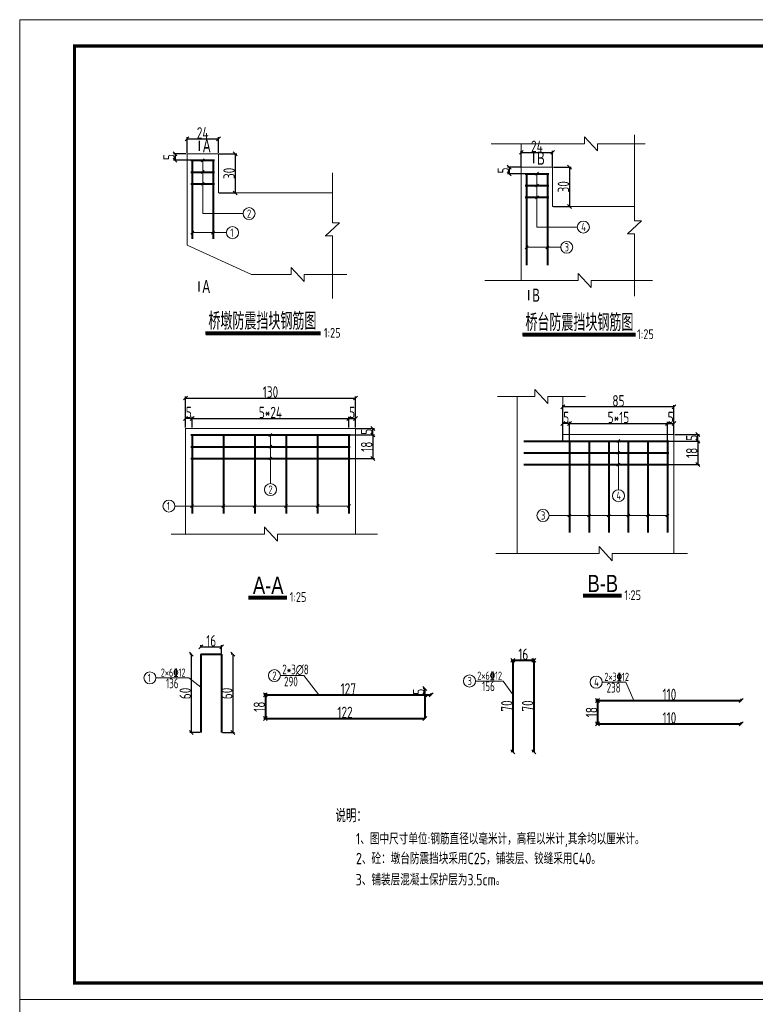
# Model space of a CAD drawing. Header units: inches. Extents: x 112594 to 193184, y 44995 to 116598.
# Tile 68 of 153: x 141724 to 143976, y 83871 to 86886. Entities that reach past the tile are written whole.
import ezdxf

# ---------------------------------------------------------------- set-up
doc = ezdxf.new("R2010")
doc.units = ezdxf.units.IN
doc.header["$MEASUREMENT"] = 0
doc.layers.get('0').update_dxf_attribs({"lineweight": 15})
for name, color, linetype, lineweight in [('0指引线', 4, 'Continuous', 18), ('0文字', 6, 'Continuous', 18), ('0标注', 6, 'Continuous', 18), ('0细实线', 1, 'Continuous', 15), ('0钢筋', 3, 'Continuous', 35), ('2CSX', 1, 'Continuous', 40), ('BM1', 7, 'Continuous', 15), ('标注', 7, 'Continuous', 18)]:
    doc.layers.add(name, color=color, linetype=linetype, lineweight=lineweight)
doc.layers.add('LOCKUP', color=7, linetype='Continuous')
doc.layers.add('配筋2', color=2, linetype='Continuous')
doc.styles.add('hz-e', font='hztxt_e.shx', dxfattribs={"width": 0.75, "bigfont": 'hztxt.shx'})
doc.styles.add('HZTXT', font='tssdeng.shx', dxfattribs={"width": 0.75, "bigfont": 'hztxt.shx'})
doc.styles.add('TSSD_Dimension', font='Tssdeng.shx', dxfattribs={"width": 0.7, "bigfont": 'hztxt.shx'})
doc.dimstyles.new('副本STANDARD', dxfattribs={"dimtxt": 45, "dimasz": 7.5, "dimexe": 5, "dimexo": 2.5, "dimgap": 1, "dimtad": 1, "dimdec": 0, "dimzin": 1, "dimdsep": 46, "dimtxsty": 'HZTXT', "dimblk1": 'OBLIQUE', "dimblk2": 'OBLIQUE', "dimsah": 1, "dimcen": 10, "dimclrd": 4, "dimclre": 4, "dimclrt": 4, "dimadec": 0, "dimazin": 0, "dimtfac": 1, "dimtdec": 0, "dimtmove": 2, "dimatfit": 3, "dimldrblk": 'OBLIQUE', "dimfxl": 1, "dimtolj": 1, "dimtzin": 0, "dimarcsym": 0})

# ---------------------------------------------------------------- blocks, each defined once
blk = doc.blocks.new('_Oblique')
at = {"color": 0, "linetype": 'ByBlock', "lineweight": -2}
blk.add_line((-0.5, -0.5), (0.5, 0.5), dxfattribs=at)
blk = doc.blocks.new('*D982')
at = {"layer": '2CSX', "color": 4, "lineweight": -2}
for p, q in [((142236.2, 86477.8), (142236.2, 86525.8)), ((142236.2, 86520.8), (142332.2, 86520.8)), ((142332.2, 86477.8), (142332.2, 86525.8))]:
    blk.add_line(p, q, dxfattribs=at)
at = {"layer": '2CSX', "color": 4, "lineweight": -2, "xscale": 12, "yscale": 12, "zscale": 12, "rotation": 180}
blk.add_blockref('_Oblique', (142236.2, 86520.8), dxfattribs=at)
at = {"layer": '2CSX', "color": 4, "lineweight": -2, "xscale": 12, "yscale": 12, "zscale": 12}
blk.add_blockref('_Oblique', (142332.2, 86520.8), dxfattribs=at)
at = {"layer": '2CSX', "color": 4, "lineweight": -3, "insert": (142284.2, 86539.3), "char_height": 35, "attachment_point": 5, "style": 'HZTXT'}
blk.add_mtext('\\A1;24', dxfattribs=at)
blk = doc.blocks.new('*D983')
at = {"layer": '2CSX', "color": 4, "lineweight": -2}
for p, q in [((142233.7, 86475.3), (142194.4, 86475.3)), ((142249.7, 86455.3), (142194.4, 86455.3)), ((142199.4, 86475.3), (142199.4, 86455.3))]:
    blk.add_line(p, q, dxfattribs=at)
at = {"layer": '2CSX', "color": 4, "lineweight": -2, "xscale": 12, "yscale": 12, "zscale": 12}
for p, rotation in [((142199.4, 86475.3), 90), ((142199.4, 86455.3), 270)]:
    blk.add_blockref('_Oblique', p, dxfattribs=dict(at, rotation=rotation))
at = {"layer": '2CSX', "color": 4, "lineweight": -3, "insert": (142180.9, 86465.3), "char_height": 35, "attachment_point": 5, "rotation": 90, "style": 'HZTXT'}
blk.add_mtext('\\A1;5', dxfattribs=at)
blk = doc.blocks.new('*D984')
at = {"layer": '2CSX', "color": 4, "lineweight": -2}
for p, q in [((142334.7, 86475.3), (142388.5, 86475.3)), ((142383.5, 86475.3), (142383.5, 86355.3)), ((142334.7, 86355.3), (142388.5, 86355.3))]:
    blk.add_line(p, q, dxfattribs=at)
at = {"layer": '2CSX', "color": 4, "lineweight": -2, "xscale": 12, "yscale": 12, "zscale": 12}
for p, rotation in [((142383.5, 86475.3), 90), ((142383.5, 86355.3), 270)]:
    blk.add_blockref('_Oblique', p, dxfattribs=dict(at, rotation=rotation))
at = {"layer": '2CSX', "color": 4, "lineweight": -3, "insert": (142365, 86415.3), "char_height": 35, "attachment_point": 5, "rotation": 90, "style": 'HZTXT'}
blk.add_mtext('\\A1;30', dxfattribs=at)
blk = doc.blocks.new('*D985')
at = {"layer": '2CSX', "color": 4, "lineweight": -2}
for p, q in [((142231.7, 85636.6), (142231.7, 85669.5)), ((142251.7, 85636.6), (142251.7, 85669.5)), ((142251.7, 85664.5), (142231.7, 85664.5))]:
    blk.add_line(p, q, dxfattribs=at)
at = {"layer": '2CSX', "color": 4, "lineweight": -2, "xscale": 12, "yscale": 12, "zscale": 12, "rotation": 180}
blk.add_blockref('_Oblique', (142231.7, 85664.5), dxfattribs=at)
at = {"layer": '2CSX', "color": 4, "lineweight": -2, "xscale": 12, "yscale": 12, "zscale": 12}
blk.add_blockref('_Oblique', (142251.7, 85664.5), dxfattribs=at)
at = {"layer": '2CSX', "color": 4, "lineweight": -3, "insert": (142241.7, 85683), "char_height": 35, "attachment_point": 5, "style": 'HZTXT'}
blk.add_mtext('\\A1;5', dxfattribs=at)
blk = doc.blocks.new('*D986')
at = {"layer": '2CSX', "color": 4, "lineweight": -2}
for p, q in [((142251.7, 85636.6), (142251.7, 85669.5)), ((142731.7, 85636.6), (142731.7, 85669.5)), ((142251.7, 85664.5), (142731.7, 85664.5))]:
    blk.add_line(p, q, dxfattribs=at)
at = {"layer": '2CSX', "color": 4, "lineweight": -2, "xscale": 12, "yscale": 12, "zscale": 12, "rotation": 180}
blk.add_blockref('_Oblique', (142251.7, 85664.5), dxfattribs=at)
at = {"layer": '2CSX', "color": 4, "lineweight": -2, "xscale": 12, "yscale": 12, "zscale": 12}
blk.add_blockref('_Oblique', (142731.7, 85664.5), dxfattribs=at)
at = {"layer": '2CSX', "color": 4, "lineweight": -3, "insert": (142491.7, 85683), "char_height": 35, "attachment_point": 5, "style": 'HZTXT'}
blk.add_mtext('\\A1;5*24', dxfattribs=at)
blk = doc.blocks.new('*D987')
at = {"layer": '2CSX', "color": 4, "lineweight": -2}
for p, q in [((142731.7, 85636.6), (142731.7, 85669.5)), ((142751.7, 85636.6), (142751.7, 85669.5)), ((142731.7, 85664.5), (142751.7, 85664.5))]:
    blk.add_line(p, q, dxfattribs=at)
at = {"layer": '2CSX', "color": 4, "lineweight": -2, "xscale": 12, "yscale": 12, "zscale": 12, "rotation": 180}
blk.add_blockref('_Oblique', (142731.7, 85664.5), dxfattribs=at)
at = {"layer": '2CSX', "color": 4, "lineweight": -2, "xscale": 12, "yscale": 12, "zscale": 12}
blk.add_blockref('_Oblique', (142751.7, 85664.5), dxfattribs=at)
at = {"layer": '2CSX', "color": 4, "lineweight": -3, "insert": (142741.7, 85683), "char_height": 35, "attachment_point": 5, "style": 'HZTXT'}
blk.add_mtext('\\A1;5', dxfattribs=at)
blk = doc.blocks.new('*D988')
at = {"layer": '2CSX', "color": 4, "lineweight": -2}
for p, q in [((143387.2, 85597.9), (143387.2, 85654.2)), ((143407.2, 85649.2), (143387.2, 85649.2)), ((143407.2, 85597.9), (143407.2, 85654.2))]:
    blk.add_line(p, q, dxfattribs=at)
at = {"layer": '2CSX', "color": 4, "lineweight": -2, "xscale": 12, "yscale": 12, "zscale": 12, "rotation": 180}
blk.add_blockref('_Oblique', (143387.2, 85649.2), dxfattribs=at)
at = {"layer": '2CSX', "color": 4, "lineweight": -2, "xscale": 12, "yscale": 12, "zscale": 12}
blk.add_blockref('_Oblique', (143407.2, 85649.2), dxfattribs=at)
at = {"layer": '2CSX', "color": 4, "lineweight": -3, "insert": (143397.2, 85667.7), "char_height": 35, "attachment_point": 5, "style": 'HZTXT'}
blk.add_mtext('\\A1;5', dxfattribs=at)
blk = doc.blocks.new('*D989')
at = {"layer": '2CSX', "color": 4, "lineweight": -2}
for p, q in [((143407.2, 85597.9), (143407.2, 85654.2)), ((143407.2, 85649.2), (143707.2, 85649.2)), ((143707.2, 85597.9), (143707.2, 85654.2))]:
    blk.add_line(p, q, dxfattribs=at)
at = {"layer": '2CSX', "color": 4, "lineweight": -2, "xscale": 12, "yscale": 12, "zscale": 12, "rotation": 180}
blk.add_blockref('_Oblique', (143407.2, 85649.2), dxfattribs=at)
at = {"layer": '2CSX', "color": 4, "lineweight": -2, "xscale": 12, "yscale": 12, "zscale": 12}
blk.add_blockref('_Oblique', (143707.2, 85649.2), dxfattribs=at)
at = {"layer": '2CSX', "color": 4, "lineweight": -3, "insert": (143557.2, 85667.7), "char_height": 35, "attachment_point": 5, "style": 'HZTXT'}
blk.add_mtext('\\A1;5*15', dxfattribs=at)
blk = doc.blocks.new('*D990')
at = {"layer": '2CSX', "color": 4, "lineweight": -2}
for p, q in [((143707.2, 85597.9), (143707.2, 85654.2)), ((143707.2, 85649.2), (143727.2, 85649.2)), ((143727.2, 85617.9), (143727.2, 85654.2))]:
    blk.add_line(p, q, dxfattribs=at)
at = {"layer": '2CSX', "color": 4, "lineweight": -2, "xscale": 12, "yscale": 12, "zscale": 12, "rotation": 180}
blk.add_blockref('_Oblique', (143707.2, 85649.2), dxfattribs=at)
at = {"layer": '2CSX', "color": 4, "lineweight": -2, "xscale": 12, "yscale": 12, "zscale": 12}
blk.add_blockref('_Oblique', (143727.2, 85649.2), dxfattribs=at)
at = {"layer": '2CSX', "color": 4, "lineweight": -3, "insert": (143717.2, 85667.7), "char_height": 35, "attachment_point": 5, "style": 'HZTXT'}
blk.add_mtext('\\A1;5', dxfattribs=at)
blk = doc.blocks.new('*D991')
at = {"layer": '2CSX', "color": 4, "lineweight": -2}
for p, q in [((142714.2, 85614.1), (142809.8, 85614.1)), ((142754.2, 85634.1), (142809.8, 85634.1)), ((142804.8, 85614.1), (142804.8, 85634.1))]:
    blk.add_line(p, q, dxfattribs=at)
at = {"layer": '2CSX', "color": 4, "lineweight": -2, "xscale": 12, "yscale": 12, "zscale": 12}
for p, rotation in [((142804.8, 85634.1), 90), ((142804.8, 85614.1), 270)]:
    blk.add_blockref('_Oblique', p, dxfattribs=dict(at, rotation=rotation))
at = {"layer": '2CSX', "color": 4, "lineweight": -3, "insert": (142786.3, 85624.1), "char_height": 35, "attachment_point": 5, "rotation": 90, "style": 'HZTXT'}
blk.add_mtext('\\A1;5', dxfattribs=at)
blk = doc.blocks.new('*D992')
at = {"layer": '2CSX', "color": 4, "lineweight": -2}
for p, q in [((142714.2, 85614.1), (142809.8, 85614.1)), ((142804.8, 85614.1), (142804.8, 85542.3)), ((142714.2, 85542.3), (142809.8, 85542.3))]:
    blk.add_line(p, q, dxfattribs=at)
at = {"layer": '2CSX', "color": 4, "lineweight": -2, "xscale": 12, "yscale": 12, "zscale": 12}
for p, rotation in [((142804.8, 85614.1), 90), ((142804.8, 85542.3), 270)]:
    blk.add_blockref('_Oblique', p, dxfattribs=dict(at, rotation=rotation))
at = {"layer": '2CSX', "color": 4, "lineweight": -3, "insert": (142786.3, 85578.2), "char_height": 35, "attachment_point": 5, "rotation": 90, "style": 'HZTXT'}
blk.add_mtext('\\A1;18', dxfattribs=at)
blk = doc.blocks.new('*D993')
at = {"layer": '2CSX', "color": 4, "lineweight": -2}
for p, q in [((142231.7, 85636.6), (142231.7, 85732.3)), ((142751.7, 85636.6), (142751.7, 85732.3)), ((142231.7, 85727.3), (142751.7, 85727.3))]:
    blk.add_line(p, q, dxfattribs=at)
at = {"layer": '2CSX', "color": 4, "lineweight": -2, "xscale": 12, "yscale": 12, "zscale": 12, "rotation": 180}
blk.add_blockref('_Oblique', (142231.7, 85727.3), dxfattribs=at)
at = {"layer": '2CSX', "color": 4, "lineweight": -2, "xscale": 12, "yscale": 12, "zscale": 12}
blk.add_blockref('_Oblique', (142751.7, 85727.3), dxfattribs=at)
at = {"layer": '2CSX', "color": 4, "lineweight": -3, "insert": (142491.7, 85745.8), "char_height": 35, "attachment_point": 5, "style": 'HZTXT'}
blk.add_mtext('\\A1;130', dxfattribs=at)
blk = doc.blocks.new('*D994')
at = {"layer": '2CSX', "color": 4, "lineweight": -2}
for p, q in [((142246.8, 84942.6), (142244.3, 84942.6)), ((142249.3, 84942.6), (142249.3, 84702.6)), ((142275.7, 84702.6), (142244.3, 84702.6))]:
    blk.add_line(p, q, dxfattribs=at)
at = {"layer": '2CSX', "color": 4, "lineweight": -2, "xscale": 12, "yscale": 12, "zscale": 12}
for p, rotation in [((142249.3, 84942.6), 90), ((142249.3, 84702.6), 270)]:
    blk.add_blockref('_Oblique', p, dxfattribs=dict(at, rotation=rotation))
at = {"layer": '2CSX', "color": 4, "lineweight": -3, "insert": (142230.8, 84822.6), "char_height": 35, "attachment_point": 5, "rotation": 90, "style": 'HZTXT'}
blk.add_mtext('\\A1;60', dxfattribs=at)
blk = doc.blocks.new('*D995')
at = {"layer": '2CSX', "color": 4, "lineweight": -2}
for p, q in [((142278.2, 84967.7), (142278.2, 84970.2)), ((142278.2, 84965.2), (142342.2, 84965.2)), ((142342.2, 84945.1), (142342.2, 84970.2))]:
    blk.add_line(p, q, dxfattribs=at)
at = {"layer": '2CSX', "color": 4, "lineweight": -2, "xscale": 12, "yscale": 12, "zscale": 12, "rotation": 180}
blk.add_blockref('_Oblique', (142278.2, 84965.2), dxfattribs=at)
at = {"layer": '2CSX', "color": 4, "lineweight": -2, "xscale": 12, "yscale": 12, "zscale": 12}
blk.add_blockref('_Oblique', (142342.2, 84965.2), dxfattribs=at)
at = {"layer": '2CSX', "color": 4, "lineweight": -3, "insert": (142310.2, 84983.7), "char_height": 35, "attachment_point": 5, "style": 'HZTXT'}
blk.add_mtext('\\A1;16', dxfattribs=at)
blk = doc.blocks.new('*D996')
at = {"layer": '2CSX', "color": 4, "lineweight": -2}
for p, q in [((142373.6, 84942.6), (142371.1, 84942.6)), ((142376.1, 84942.6), (142376.1, 84702.6)), ((142344.7, 84702.6), (142381.1, 84702.6))]:
    blk.add_line(p, q, dxfattribs=at)
at = {"layer": '2CSX', "color": 4, "lineweight": -2, "xscale": 12, "yscale": 12, "zscale": 12}
for p, rotation in [((142376.1, 84942.6), 90), ((142376.1, 84702.6), 270)]:
    blk.add_blockref('_Oblique', p, dxfattribs=dict(at, rotation=rotation))
at = {"layer": '2CSX', "color": 4, "lineweight": -3, "insert": (142357.6, 84822.6), "char_height": 35, "attachment_point": 5, "rotation": 90, "style": 'HZTXT'}
blk.add_mtext('\\A1;60', dxfattribs=at)
blk = doc.blocks.new('*D997')
at = {"layer": '2CSX', "color": 4, "lineweight": -2}
for p, q in [((142476, 84820.5), (142476, 84823)), ((142476, 84818), (142984, 84818)), ((142984, 84820.5), (142984, 84823))]:
    blk.add_line(p, q, dxfattribs=at)
at = {"layer": '2CSX', "color": 4, "lineweight": -2, "xscale": 12, "yscale": 12, "zscale": 12, "rotation": 180}
blk.add_blockref('_Oblique', (142476, 84818), dxfattribs=at)
at = {"layer": '2CSX', "color": 4, "lineweight": -2, "xscale": 12, "yscale": 12, "zscale": 12}
blk.add_blockref('_Oblique', (142984, 84818), dxfattribs=at)
at = {"layer": '2CSX', "color": 4, "lineweight": -3, "insert": (142730, 84836.5), "char_height": 35, "attachment_point": 5, "style": 'HZTXT'}
blk.add_mtext('\\A1;127', dxfattribs=at)
blk = doc.blocks.new('*D998')
at = {"layer": '2CSX', "color": 4, "lineweight": -2}
for p, q in [((142476, 84748.5), (142476, 84751)), ((142964, 84746), (142476, 84746)), ((142964, 84748.5), (142964, 84751))]:
    blk.add_line(p, q, dxfattribs=at)
at = {"layer": '2CSX', "color": 4, "lineweight": -2, "xscale": 12, "yscale": 12, "zscale": 12, "rotation": 180}
blk.add_blockref('_Oblique', (142476, 84746), dxfattribs=at)
at = {"layer": '2CSX', "color": 4, "lineweight": -2, "xscale": 12, "yscale": 12, "zscale": 12}
blk.add_blockref('_Oblique', (142964, 84746), dxfattribs=at)
at = {"layer": '2CSX', "color": 4, "lineweight": -3, "insert": (142720, 84764.5), "char_height": 35, "attachment_point": 5, "style": 'HZTXT'}
blk.add_mtext('\\A1;122', dxfattribs=at)
blk = doc.blocks.new('*D999')
at = {"layer": '2CSX', "color": 4, "lineweight": -2}
for p, q in [((143231.3, 84924.1), (143228.8, 84924.1)), ((143233.8, 84924.1), (143233.8, 84644.1)), ((143231.3, 84644.1), (143228.8, 84644.1))]:
    blk.add_line(p, q, dxfattribs=at)
at = {"layer": '2CSX', "color": 4, "lineweight": -2, "xscale": 12, "yscale": 12, "zscale": 12}
for p, rotation in [((143233.8, 84924.1), 90), ((143233.8, 84644.1), 270)]:
    blk.add_blockref('_Oblique', p, dxfattribs=dict(at, rotation=rotation))
at = {"layer": '2CSX', "color": 4, "lineweight": -3, "insert": (143215.3, 84784.1), "char_height": 35, "attachment_point": 5, "rotation": 90, "style": 'HZTXT'}
blk.add_mtext('\\A1;70', dxfattribs=at)
blk = doc.blocks.new('*D1000')
at = {"layer": '2CSX', "color": 4, "lineweight": -2}
for p, q in [((143233.8, 84924.1), (143297.8, 84924.1)), ((143233.8, 84921.6), (143233.8, 84919.1)), ((143297.8, 84926.6), (143297.8, 84929.1))]:
    blk.add_line(p, q, dxfattribs=at)
at = {"layer": '2CSX', "color": 4, "lineweight": -2, "xscale": 12, "yscale": 12, "zscale": 12, "rotation": 180}
blk.add_blockref('_Oblique', (143233.8, 84924.1), dxfattribs=at)
at = {"layer": '2CSX', "color": 4, "lineweight": -2, "xscale": 12, "yscale": 12, "zscale": 12}
blk.add_blockref('_Oblique', (143297.8, 84924.1), dxfattribs=at)
at = {"layer": '2CSX', "color": 4, "lineweight": -3, "insert": (143265.8, 84942.6), "char_height": 35, "attachment_point": 5, "style": 'HZTXT'}
blk.add_mtext('\\A1;16', dxfattribs=at)
blk = doc.blocks.new('*D1001')
at = {"layer": '2CSX', "color": 4, "lineweight": -2}
for p, q in [((143295.3, 84924.1), (143292.8, 84924.1)), ((143297.8, 84924.1), (143297.8, 84644.1)), ((143295.3, 84644.1), (143292.8, 84644.1))]:
    blk.add_line(p, q, dxfattribs=at)
at = {"layer": '2CSX', "color": 4, "lineweight": -2, "xscale": 12, "yscale": 12, "zscale": 12}
for p, rotation in [((143297.8, 84924.1), 90), ((143297.8, 84644.1), 270)]:
    blk.add_blockref('_Oblique', p, dxfattribs=dict(at, rotation=rotation))
at = {"layer": '2CSX', "color": 4, "lineweight": -3, "insert": (143279.3, 84784.1), "char_height": 35, "attachment_point": 5, "rotation": 90, "style": 'HZTXT'}
blk.add_mtext('\\A1;70', dxfattribs=at)
blk = doc.blocks.new('*D1002')
at = {"layer": '2CSX', "color": 4, "lineweight": -2}
for p, q in [((143490.7, 84801.2), (143488.2, 84801.2)), ((143493.2, 84801.2), (143493.2, 84729.2)), ((143490.7, 84729.2), (143488.2, 84729.2))]:
    blk.add_line(p, q, dxfattribs=at)
at = {"layer": '2CSX', "color": 4, "lineweight": -2, "xscale": 12, "yscale": 12, "zscale": 12}
for p, rotation in [((143493.2, 84801.2), 90), ((143493.2, 84729.2), 270)]:
    blk.add_blockref('_Oblique', p, dxfattribs=dict(at, rotation=rotation))
at = {"layer": '2CSX', "color": 4, "lineweight": -3, "insert": (143474.7, 84765.2), "char_height": 35, "attachment_point": 5, "rotation": 90, "style": 'HZTXT'}
blk.add_mtext('\\A1;18', dxfattribs=at)
blk = doc.blocks.new('*D1003')
at = {"layer": '2CSX', "color": 4, "lineweight": -2}
for p, q in [((142473.5, 84818), (142471, 84818)), ((142476, 84818), (142476, 84746)), ((142473.5, 84746), (142471, 84746))]:
    blk.add_line(p, q, dxfattribs=at)
at = {"layer": '2CSX', "color": 4, "lineweight": -2, "xscale": 12, "yscale": 12, "zscale": 12}
for p, rotation in [((142476, 84818), 90), ((142476, 84746), 270)]:
    blk.add_blockref('_Oblique', p, dxfattribs=dict(at, rotation=rotation))
at = {"layer": '2CSX', "color": 4, "lineweight": -3, "insert": (142457.5, 84782), "char_height": 35, "attachment_point": 5, "rotation": 90, "style": 'HZTXT'}
blk.add_mtext('\\A1;18', dxfattribs=at)
blk = doc.blocks.new('*D1004')
at = {"layer": '2CSX', "color": 4, "lineweight": -2}
for p, q in [((142961.5, 84838), (142959, 84838)), ((142964, 84818), (142964, 84838)), ((142961.5, 84818), (142959, 84818))]:
    blk.add_line(p, q, dxfattribs=at)
at = {"layer": '2CSX', "color": 4, "lineweight": -2, "xscale": 12, "yscale": 12, "zscale": 12}
for p, rotation in [((142964, 84838), 90), ((142964, 84818), 270)]:
    blk.add_blockref('_Oblique', p, dxfattribs=dict(at, rotation=rotation))
at = {"layer": '2CSX', "color": 4, "lineweight": -3, "insert": (142945.5, 84828), "char_height": 35, "attachment_point": 5, "rotation": 90, "style": 'HZTXT'}
blk.add_mtext('\\A1;5', dxfattribs=at)
blk = doc.blocks.new('*D1005')
at = {"layer": '2CSX', "color": 4, "lineweight": -2}
for p, q in [((143259.7, 86436.7), (143259.7, 86484.7)), ((143355.7, 86436.7), (143355.7, 86484.7)), ((143259.7, 86479.7), (143355.7, 86479.7))]:
    blk.add_line(p, q, dxfattribs=at)
at = {"layer": '2CSX', "color": 4, "lineweight": -2, "xscale": 12, "yscale": 12, "zscale": 12, "rotation": 180}
blk.add_blockref('_Oblique', (143259.7, 86479.7), dxfattribs=at)
at = {"layer": '2CSX', "color": 4, "lineweight": -2, "xscale": 12, "yscale": 12, "zscale": 12}
blk.add_blockref('_Oblique', (143355.7, 86479.7), dxfattribs=at)
at = {"layer": '2CSX', "color": 4, "lineweight": -3, "insert": (143307.7, 86498.2), "char_height": 35, "attachment_point": 5, "style": 'HZTXT'}
blk.add_mtext('\\A1;24', dxfattribs=at)
blk = doc.blocks.new('*D1006')
at = {"layer": '2CSX', "color": 4, "lineweight": -2}
for p, q in [((143257.2, 86434.2), (143217.9, 86434.2)), ((143222.9, 86434.2), (143222.9, 86414.2)), ((143273.2, 86414.2), (143217.9, 86414.2))]:
    blk.add_line(p, q, dxfattribs=at)
at = {"layer": '2CSX', "color": 4, "lineweight": -2, "xscale": 12, "yscale": 12, "zscale": 12}
for p, rotation in [((143222.9, 86434.2), 90), ((143222.9, 86414.2), 270)]:
    blk.add_blockref('_Oblique', p, dxfattribs=dict(at, rotation=rotation))
at = {"layer": '2CSX', "color": 4, "lineweight": -3, "insert": (143204.4, 86424.2), "char_height": 35, "attachment_point": 5, "rotation": 90, "style": 'HZTXT'}
blk.add_mtext('\\A1;5', dxfattribs=at)
blk = doc.blocks.new('*D1007')
at = {"layer": '2CSX', "color": 4, "lineweight": -2}
for p, q in [((143358.2, 86434.2), (143412.1, 86434.2)), ((143407.1, 86434.2), (143407.1, 86314.2)), ((143358.2, 86314.2), (143412.1, 86314.2))]:
    blk.add_line(p, q, dxfattribs=at)
at = {"layer": '2CSX', "color": 4, "lineweight": -2, "xscale": 12, "yscale": 12, "zscale": 12}
for p, rotation in [((143407.1, 86434.2), 90), ((143407.1, 86314.2), 270)]:
    blk.add_blockref('_Oblique', p, dxfattribs=dict(at, rotation=rotation))
at = {"layer": '2CSX', "color": 4, "lineweight": -3, "insert": (143388.6, 86374.2), "char_height": 35, "attachment_point": 5, "rotation": 90, "style": 'HZTXT'}
blk.add_mtext('\\A1;30', dxfattribs=at)
blk = doc.blocks.new('*D1008')
at = {"layer": '2CSX', "color": 4, "lineweight": -2}
for p, q in [((143729.7, 85615.4), (143805.3, 85615.4)), ((143800.3, 85595.4), (143800.3, 85615.4)), ((143709.7, 85595.4), (143805.3, 85595.4))]:
    blk.add_line(p, q, dxfattribs=at)
at = {"layer": '2CSX', "color": 4, "lineweight": -2, "xscale": 12, "yscale": 12, "zscale": 12}
for p, rotation in [((143800.3, 85615.4), 90), ((143800.3, 85595.4), 270)]:
    blk.add_blockref('_Oblique', p, dxfattribs=dict(at, rotation=rotation))
at = {"layer": '2CSX', "color": 4, "lineweight": -3, "insert": (143781.8, 85605.4), "char_height": 35, "attachment_point": 5, "rotation": 90, "style": 'HZTXT'}
blk.add_mtext('\\A1;5', dxfattribs=at)
blk = doc.blocks.new('*D1009')
at = {"layer": '2CSX', "color": 4, "lineweight": -2}
for p, q in [((143709.7, 85595.4), (143805.3, 85595.4)), ((143800.3, 85595.4), (143800.3, 85523.4)), ((143709.7, 85523.4), (143805.3, 85523.4))]:
    blk.add_line(p, q, dxfattribs=at)
at = {"layer": '2CSX', "color": 4, "lineweight": -2, "xscale": 12, "yscale": 12, "zscale": 12}
for p, rotation in [((143800.3, 85595.4), 90), ((143800.3, 85523.4), 270)]:
    blk.add_blockref('_Oblique', p, dxfattribs=dict(at, rotation=rotation))
at = {"layer": '2CSX', "color": 4, "lineweight": -3, "insert": (143781.8, 85559.4), "char_height": 35, "attachment_point": 5, "rotation": 90, "style": 'HZTXT'}
blk.add_mtext('\\A1;18', dxfattribs=at)
blk = doc.blocks.new('*D1270')
at = {"layer": '2CSX', "color": 4, "lineweight": -2}
for p, q in [((143387.2, 85617.9), (143387.2, 85705.1)), ((143727.2, 85700.1), (143387.2, 85700.1)), ((143727.2, 85617.9), (143727.2, 85705.1))]:
    blk.add_line(p, q, dxfattribs=at)
at = {"layer": '2CSX', "color": 4, "lineweight": -2, "xscale": 12, "yscale": 12, "zscale": 12, "rotation": 180}
blk.add_blockref('_Oblique', (143387.2, 85700.1), dxfattribs=at)
at = {"layer": '2CSX', "color": 4, "lineweight": -2, "xscale": 12, "yscale": 12, "zscale": 12}
blk.add_blockref('_Oblique', (143727.2, 85700.1), dxfattribs=at)
at = {"layer": '2CSX', "color": 4, "lineweight": -3, "insert": (143557.2, 85718.6), "char_height": 35, "attachment_point": 5, "style": 'HZTXT'}
blk.add_mtext('\\A1;85', dxfattribs=at)
blk = doc.blocks.new('*D1271')
at = {"layer": '2CSX', "color": 4, "lineweight": -2}
for p, q in [((143493.2, 84731.7), (143493.2, 84734.2)), ((143493.2, 84729.2), (143933.2, 84729.2)), ((143933.2, 84731.7), (143933.2, 84734.2))]:
    blk.add_line(p, q, dxfattribs=at)
at = {"layer": '2CSX', "color": 4, "lineweight": -2, "xscale": 12, "yscale": 12, "zscale": 12, "rotation": 180}
blk.add_blockref('_Oblique', (143493.2, 84729.2), dxfattribs=at)
at = {"layer": '2CSX', "color": 4, "lineweight": -2, "xscale": 12, "yscale": 12, "zscale": 12}
blk.add_blockref('_Oblique', (143933.2, 84729.2), dxfattribs=at)
at = {"layer": '2CSX', "color": 4, "lineweight": -3, "insert": (143713.2, 84747.7), "char_height": 35, "attachment_point": 5, "style": 'HZTXT'}
blk.add_mtext('\\A1;110', dxfattribs=at)
blk = doc.blocks.new('*D1042')
at = {"layer": '2CSX', "color": 4, "lineweight": -2}
for p, q in [((143493.2, 84803.7), (143493.2, 84806.2)), ((143493.2, 84801.2), (143933.2, 84801.2)), ((143933.2, 84803.7), (143933.2, 84806.2))]:
    blk.add_line(p, q, dxfattribs=at)
at = {"layer": '2CSX', "color": 4, "lineweight": -2, "xscale": 12, "yscale": 12, "zscale": 12, "rotation": 180}
blk.add_blockref('_Oblique', (143493.2, 84801.2), dxfattribs=at)
at = {"layer": '2CSX', "color": 4, "lineweight": -2, "xscale": 12, "yscale": 12, "zscale": 12}
blk.add_blockref('_Oblique', (143933.2, 84801.2), dxfattribs=at)
at = {"layer": '2CSX', "color": 4, "lineweight": -3, "insert": (143713.2, 84819.7), "char_height": 35, "attachment_point": 5, "style": 'HZTXT'}
blk.add_mtext('\\A1;110', dxfattribs=at)

msp = doc.modelspace()

# ---------------------------------------------------------------- linework, layer by layer
for p, q in [((141723.84056, 83885.68402), (141723.84056, 86885.98709)), ((141723.84056, 80885.38096), (141723.84056, 83885.68402))]:
    msp.add_line(p, q)
at = {"lineweight": 60}
for p, q in [((142292.85876, 85926.90702), (142645.37886, 85926.90702)), ((143263.46809, 85922.71266), (143609.42398, 85922.71266)), ((142424.11312, 85117.79171), (142542.29103, 85117.79171)), ((143448.72681, 85123.46628), (143566.90472, 85123.46628))]:
    msp.add_line(p, q, dxfattribs=at)
at = {"const_width": 4}
for points in [[(142274.02916, 86515.33094), (142274.02916, 86484.15274)], [(143297.30141, 86477.28045), (143297.30141, 86446.10224)], [(142272.4538, 86084.38073), (142272.4538, 86053.20253)], [(143282.37586, 86057.89203), (143282.37586, 86026.71383)]]:
    msp.add_lwpolyline(points, dxfattribs=at)
for points in [[(142293.31576, 85920.71832), (142645.37886, 85920.71832)], [(143263.92509, 85916.52396), (143609.42398, 85916.52396)], [(142424.57012, 85111.60301), (142542.29103, 85111.60301)], [(143449.18381, 85117.27758), (143566.90472, 85117.27758)]]:
    msp.add_lwpolyline(points)
at = {"layer": '0指引线'}
for p, q in [((142284.16094, 86455.30123), (142284.16094, 86291.9727)), ((143307.68947, 86414.18342), (143307.68947, 86250.85489)), ((142407.69623, 86291.9727), (142284.16094, 86291.9727)), ((143431.22476, 86250.85489), (143307.68947, 86250.85489)), ((142356.88091, 86233.75085), (142252.16094, 86233.75085)), ((143380.40944, 86188.96578), (143275.68947, 86188.96578)), ((142491.73331, 85614.10917), (142491.73331, 85465.2311)), ((143557.23535, 85595.44726), (143557.23535, 85446.5692)), ((142199.32771, 85396.57111), (142731.73331, 85396.57111)), ((143344.56215, 85367.54268), (143707.23535, 85367.54268)), ((142141.08083, 84870.15968), (142241.50914, 84870.15968)), ((142241.50914, 84870.15968), (142278.16232, 84842.13114)), ((142522.16778, 84877.17769), (142593.88211, 84877.17769)), ((142593.88211, 84877.17769), (142640.09393, 84817.96763)), ((143119.63779, 84860.67899), (143204.06357, 84860.67899)), ((143204.06357, 84860.67899), (143233.76402, 84819.59958)), ((143580.03801, 84857.11903), (143604.05036, 84801.15897))]:
    msp.add_line(p, q, dxfattribs=at)
for centre in [(142426.12145, 86291.9727), (142375.30613, 86233.75085), (143449.64998, 86250.85489), (143398.83466, 86188.96578), (142491.73331, 85446.80588), (143557.23535, 85428.14398), (142180.90249, 85396.57111), (143326.13693, 85367.54268), (142122.65561, 84870.15968), (142503.74256, 84877.17769), (143101.21257, 84860.67899), (143489.02836, 84857.11903)]:
    msp.add_circle(centre, 18.42522, dxfattribs=at)
at = {"layer": '0标注'}
for p, q in [((142252.16094, 86455.30123), (142252.16094, 86455.30123)), ((142279.58366, 86450.72396), (142288.73822, 86459.87851)), ((142279.58366, 86414.72396), (142288.73822, 86423.87851)), ((143275.68947, 86414.18342), (143275.68947, 86414.18342)), ((143303.11219, 86409.60615), (143312.26675, 86418.7607)), ((142279.58366, 86378.72396), (142288.73822, 86387.87851)), ((143303.11219, 86373.60615), (143312.26675, 86382.7607)), ((143303.11219, 86337.60615), (143312.26675, 86346.7607)), ((142247.58366, 86229.17357), (142256.73822, 86238.32813)), ((142311.58366, 86229.17357), (142320.73822, 86238.32813)), ((143271.11219, 86184.3885), (143280.26675, 86193.54306)), ((143335.11219, 86184.3885), (143344.26675, 86193.54306)), ((142487.15603, 85609.53189), (142496.31059, 85618.68645)), ((142487.15603, 85573.53189), (142496.31059, 85582.68645)), ((143552.65807, 85590.86998), (143561.81263, 85600.02454)), ((143552.65807, 85554.86998), (143561.81263, 85564.02454)), ((142487.15603, 85537.53189), (142496.31059, 85546.68645)), ((143552.65807, 85518.86998), (143561.81263, 85528.02454)), ((142247.15603, 85391.99383), (142256.31059, 85401.14839)), ((142343.15603, 85391.99383), (142352.31059, 85401.14839)), ((142439.15603, 85391.99383), (142448.31059, 85401.14839)), ((142535.15603, 85391.99383), (142544.31059, 85401.14839)), ((142631.15603, 85391.99383), (142640.31059, 85401.14839)), ((142727.15603, 85391.99383), (142736.31059, 85401.14839)), ((143402.65807, 85362.9654), (143411.81263, 85372.11996)), ((143462.65807, 85362.9654), (143471.81263, 85372.11996)), ((143522.65807, 85362.9654), (143531.81263, 85372.11996)), ((143582.65807, 85362.9654), (143591.81263, 85372.11996)), ((143642.65807, 85362.9654), (143651.81263, 85372.11996)), ((143702.65807, 85362.9654), (143711.81263, 85372.11996))]:
    msp.add_line(p, q, dxfattribs=at)
at = {"layer": '0细实线'}
for p, q in [((143453.38978, 86527.2294), (143453.38978, 86505.51522)), ((143453.46859, 86527.14343), (143493.12307, 86483.887)), ((143606.52643, 86270.19994), (143606.52643, 86533.60384)), ((143167.63255, 86505.51522), (143453.38978, 86505.51522)), ((143259.68947, 86505.51522), (143259.68947, 86426.18342)), ((143493.04426, 86505.51522), (143639.24081, 86505.51522)), ((143493.04426, 86505.51522), (143493.04426, 86483.97297)), ((142236.16094, 86475.30123), (142332.16094, 86475.30123)), ((142236.16094, 86475.30123), (142236.16094, 86195.30123)), ((142332.16094, 86475.30123), (142332.16094, 86355.30123)), ((143259.68947, 86434.18342), (143355.68947, 86434.18342)), ((143259.68947, 86426.18342), (143259.68947, 86087.04286)), ((143355.68947, 86434.18342), (143355.68947, 86314.18342)), ((142681.32435, 86263.91341), (142681.32435, 86416.70798)), ((142332.16094, 86355.30123), (142681.32435, 86355.30123)), ((143355.68947, 86314.18342), (143606.52643, 86314.18342)), ((142659.69614, 86224.33774), (142702.95257, 86263.99222)), ((142681.32435, 86263.91341), (142702.8666, 86263.91341)), ((143584.89822, 86230.62427), (143628.15464, 86270.27875)), ((143606.52643, 86270.19994), (143628.06867, 86270.19994)), ((142659.61017, 86224.25893), (142681.32435, 86224.25893)), ((142681.32435, 86032.05541), (142681.32435, 86224.25893)), ((143584.81225, 86230.54546), (143606.52643, 86230.54546)), ((143606.52643, 86038.94696), (143606.52643, 86230.54546)), ((142236.16094, 86195.30123), (142433.36969, 86105.68299)), ((142555.28399, 86127.39717), (142555.28399, 86105.68299)), ((142555.3628, 86127.3112), (142595.01728, 86084.05478)), ((142433.36969, 86105.68299), (142555.28399, 86105.68299)), ((142594.93847, 86105.68299), (142725.16899, 86105.68299)), ((142594.93847, 86105.68299), (142594.93847, 86084.14075)), ((143434.2587, 86108.75705), (143434.2587, 86087.04286)), ((143434.33751, 86108.67108), (143473.992, 86065.41465)), ((143148.50147, 86087.04286), (143434.2587, 86087.04286)), ((143473.91319, 86087.04286), (143661.74215, 86087.04286)), ((143473.91319, 86087.04286), (143473.91319, 86065.50062)), ((143186.46951, 85732.04057), (143300.87706, 85732.04057)), ((143247.23535, 85250.72348), (143247.23535, 85732.04057)), ((143300.87706, 85753.75475), (143300.87706, 85732.04057)), ((143300.95587, 85753.66878), (143340.61036, 85710.41235)), ((143340.53155, 85732.04057), (143455.9482, 85732.04057)), ((143340.53155, 85732.04057), (143340.53155, 85710.49832)), ((143387.23535, 85732.04057), (143387.23535, 85615.44726)), ((142231.73331, 85634.10917), (142231.73331, 85310.62951)), ((142231.73331, 85634.10917), (142751.73331, 85634.10917)), ((142751.73331, 85634.10917), (142751.73331, 85310.62951)), ((143387.23535, 85615.44726), (143727.23535, 85615.44726)), ((143727.23535, 85250.72348), (143727.23535, 85615.44726)), ((142187.91531, 85310.62951), (142473.67254, 85310.62951)), ((142473.67254, 85332.3437), (142473.67254, 85310.62951)), ((142473.75135, 85332.25773), (142513.40583, 85289.0013)), ((142513.32702, 85310.62951), (142818.91616, 85310.62951)), ((142513.32702, 85310.62951), (142513.32702, 85289.08727)), ((143182.13119, 85250.72348), (143497.96968, 85250.72348)), ((143497.96968, 85272.43766), (143497.96968, 85250.72348)), ((143498.04849, 85272.3517), (143537.70297, 85229.09527)), ((143537.62416, 85250.72348), (143768.45747, 85250.72348)), ((143537.62416, 85250.72348), (143537.62416, 85229.18124))]:
    msp.add_line(p, q, dxfattribs=at)
at = {"layer": '0钢筋', "lineweight": 40}
for p, q in [((142248.16094, 86455.30123), (142320.16094, 86455.30123)), ((142252.16094, 86455.30123), (142252.16094, 86215.30123)), ((142316.16094, 86455.30123), (142316.16094, 86215.30123)), ((142248.16094, 86419.30123), (142320.16094, 86419.30123)), ((143271.68947, 86414.18342), (143343.68947, 86414.18342)), ((143275.68947, 86414.18342), (143275.68947, 86134.18342)), ((143339.68947, 86414.18342), (143339.68947, 86134.18342)), ((142248.16094, 86383.30123), (142320.16094, 86383.30123)), ((143271.68947, 86378.18342), (143343.68947, 86378.18342)), ((143271.68947, 86342.18342), (143343.68947, 86342.18342)), ((142247.73331, 85614.10917), (142735.73331, 85614.10917)), ((142251.73331, 85614.10917), (142251.73331, 85374.10917)), ((142347.73331, 85614.10917), (142347.73331, 85374.10917)), ((142443.73331, 85614.10917), (142443.73331, 85374.10917)), ((142539.73331, 85614.10917), (142539.73331, 85374.10917)), ((142635.73331, 85614.10917), (142635.73331, 85374.10917)), ((142731.73331, 85614.10917), (142731.73331, 85374.10917)), ((143267.23535, 85595.44726), (143711.23535, 85595.44726)), ((143407.23535, 85595.44726), (143407.23535, 85315.44726)), ((143467.23535, 85595.44726), (143467.23535, 85315.44726)), ((143527.23535, 85595.44726), (143527.23535, 85315.44726)), ((143587.23535, 85595.44726), (143587.23535, 85315.44726)), ((143647.23535, 85595.44726), (143647.23535, 85315.44726)), ((143707.23535, 85595.44726), (143707.23535, 85315.44726)), ((142247.73331, 85578.10917), (142735.73331, 85578.10917)), ((143267.23535, 85559.44726), (143711.23535, 85559.44726)), ((142247.73331, 85542.10917), (142735.73331, 85542.10917)), ((143267.23535, 85523.44726), (143711.23535, 85523.44726)), ((142278.16232, 84942.59746), (142342.16232, 84942.59746)), ((142278.16232, 84942.59746), (142278.16232, 84702.59746)), ((142342.16232, 84942.59746), (142342.16232, 84702.59746)), ((143233.76402, 84924.11873), (143297.76402, 84924.11873)), ((143233.76402, 84924.11873), (143233.76402, 84644.11873)), ((143297.76402, 84924.11873), (143297.76402, 84644.11873)), ((142964.0105, 84817.96763), (142964.0105, 84837.96763)), ((142476.0105, 84817.96763), (142964.0105, 84817.96763)), ((142476.0105, 84817.96763), (142476.0105, 84745.96763)), ((142964.0105, 84817.96763), (142964.0105, 84745.96763)), ((142964.0105, 84817.96763), (142984.0105, 84817.96763)), ((143493.24931, 84801.15897), (143933.24931, 84801.15897)), ((143493.24931, 84801.15897), (143493.24931, 84729.15897)), ((143801.24931, 84801.15897), (143821.24931, 84801.15897)), ((142476.0105, 84745.96763), (142964.0105, 84745.96763)), ((143493.24931, 84729.15897), (143933.24931, 84729.15897))]:
    msp.add_line(p, q, dxfattribs=at)
at = {"layer": 'BM1', "linetype": 'Continuous'}
for p, q in [((145966.66888, 86885.98709), (141723.84056, 86885.98709)), ((145966.66888, 83885.68402), (141723.84056, 83885.68402)), ((145966.66888, 83885.68402), (141723.84056, 83885.68402))]:
    msp.add_line(p, q, dxfattribs=at)
at = {"layer": 'BM1', "color": 0, "linetype": 'Continuous', "const_width": 9.99898}
msp.add_lwpolyline([(141891.68466, 83935.67892), (141891.68466, 86805.6861), (145916.67399, 86805.6861), (145916.67399, 83935.67892)], close=True, dxfattribs=at)
at = {"layer": 'LOCKUP'}
msp.add_line((143493.24931, 84729.15897), (143933.24931, 84729.15897), dxfattribs=at)
at = {"layer": '标注', "color": 4}
msp.add_line((143507.45359, 84857.11903), (143580.03801, 84857.11903), dxfattribs=at)

# ---------------------------------------------------------------- texts
for s, height, style, width, p in [('A', 40, 'hz-e', 0.65, (142284.92691, 86479.76175)), ('B', 40, 'hz-e', 0.65, (143308.19916, 86441.71126)), ('A', 40, 'hz-e', 0.65, (142283.35155, 86048.81155)), ('B', 40, 'hz-e', 0.65, (143293.27361, 86022.32284)), ('桥墩防震挡块钢筋图', 52.5, 'hz-e', 0.7, (142301.64636, 85936.56556)), ('桥台防震挡块钢筋图', 52.5, 'hz-e', 0.7, (143272.25569, 85932.3712)), ('1:25', 30, 'HZTXT', 0.8, (142655.17238, 85912.00123)), ('1:25', 30, 'HZTXT', 0.8, (143614.34279, 85907.80688)), ('A-A', 52.5, 'hz-e', 0.8, (142437.98533, 85127.45025)), ('B-B', 52.5, 'hz-e', 0.8, (143462.59902, 85133.12482)), ('1:25', 30, 'HZTXT', 0.8, (142550.59404, 85102.88593)), ('1:25', 30, 'HZTXT', 0.8, (143575.20772, 85108.56049)), ('说明：', 40, 'HZTXT', 0.8, (142690.73772, 84428.17737)), ('1、图中尺寸单位:钢筋直径以毫米计，高程以米计,其余均以厘米计。', 35, 'HZTXT', 0.8, (142753.41312, 84360.01706)), ('2、砼：墩台防震挡块采用C25，铺装层、铰缝采用C40。', 35, 'HZTXT', 0.8, (142753.41312, 84299.59138)), ('3、铺装层混凝土保护层为3.5cm。', 35, 'HZTXT', 0.8, (142752.50378, 84234.61964))]:
    msp.add_text(s, height=height, dxfattribs=dict(style=style, width=width)).set_placement(p)
at = {"layer": '0文字', "style": 'HZTXT', "width": 0.8}
for s, p in [('2', (142419.75602, 86279.55177)), ('1', (142368.9407, 86221.32992)), ('4', (143443.28454, 86238.43396)), ('3', (143392.46922, 86176.54485)), ('2', (142485.36788, 85434.38495)), ('4', (143550.86991, 85415.72304)), ('1', (142174.53705, 85384.15018)), ('3', (143319.77149, 85355.12175)), ('2', (142497.37712, 84864.75675)), ('1', (142116.29017, 84857.73874)), ('3', (143094.84713, 84848.25806)), ('4', (143482.66293, 84844.6981))]:
    msp.add_text(s, height=25, dxfattribs=at).set_placement(p)
at = {"layer": '标注', "color": 4, "style": 'HZTXT', "width": 0.7}
for s, p in [('2*3∅8', (142527.90567, 84881.06541)), ('136', (142171.61075, 84838.39579)), ('290', (142533.21033, 84844.23171)), ('156', (143139.52204, 84829.60911)), ('238', (143520.97188, 84825.16506))]:
    msp.add_text(s, height=30, dxfattribs=at).set_placement(p)
at = {"layer": '配筋2', "color": 2, "style": 'TSSD_Dimension', "width": 0.75}
for s, p in [('2×6%%13212', (142155.88949, 84874.0474)), ('2×6%%13212', (143125.00275, 84864.56671)), ('2×3%%13212', (143514.117, 84861.00676))]:
    msp.add_text(s, height=25, rotation=0.00001699, dxfattribs=at).set_placement(p)

# ---------------------------------------------------------------- dimensions: what is measured, and where the dimension line sits
at = {"layer": '2CSX', "lineweight": -3}
for base, p1, p2, picture, middle in [((142332.16094, 86520.78404), (142236.16094, 86475.30123), (142332.16094, 86475.30123), '*D982', (142284.16094, 86539.28404)), ((143355.68947, 86479.66623), (143259.68947, 86434.18342), (143355.68947, 86434.18342), '*D1005', (143307.68947, 86498.16623)), ((142751.73331, 85727.25845), (142231.73331, 85634.10917), (142751.73331, 85634.10917), '*D993', (142491.73331, 85745.75845)), ((143387.23535, 85700.07326), (143727.23535, 85615.44726), (143387.23535, 85615.44726), '*D1270', (143557.23535, 85718.57326)), ((142231.73331, 85664.48538), (142251.73331, 85634.10917), (142231.73331, 85634.10917), '*D985', (142241.73331, 85682.98538)), ((142751.73331, 85664.48538), (142731.73331, 85634.10917), (142751.73331, 85634.10917), '*D987', (142741.73331, 85682.98538)), ((143387.23535, 85649.24057), (143407.23535, 85595.44726), (143387.23535, 85595.44726), '*D988', (143397.23535, 85667.74057)), ((143727.23535, 85649.24057), (143707.23535, 85595.44726), (143727.23535, 85615.44726), '*D990', (143717.23535, 85667.74057)), ((142342.16232, 84965.21719), (142278.16232, 84965.21719), (142342.16232, 84942.59746), '*D995', (142310.16232, 84983.71719)), ((143297.76402, 84924.11873), (143233.76402, 84924.11873), (143297.76402, 84924.11873), '*D1000', (143265.76402, 84942.61873)), ((142984.0105, 84817.96763), (142476.0105, 84817.96763), (142984.0105, 84817.96763), '*D997', (142730.0105, 84836.46763)), ((142476.0105, 84745.96763), (142964.0105, 84745.96763), (142476.0105, 84745.96763), '*D998', (142720.0105, 84764.46763))]:
    dim = msp.add_linear_dim(base=base, p1=p1, p2=p2, dimstyle='副本STANDARD', override={"dimtxt": 35, "dimasz": 12, "dimlfac": 0.25}, dxfattribs=at)
    dim.commit()
    dim.dimension.update_dxf_attribs({"geometry": picture, "text_midpoint": middle})
for base, p1, p2, picture, middle in [((142199.35414, 86455.30123), (142236.16094, 86475.30123), (142252.16094, 86455.30123), '*D983', (142180.85414, 86465.30123)), ((142383.52748, 86355.30123), (142332.16094, 86475.30123), (142332.16094, 86355.30123), '*D984', (142365.02748, 86415.30123)), ((143222.88267, 86414.18342), (143259.68947, 86434.18342), (143275.68947, 86414.18342), '*D1006', (143204.38267, 86424.18342)), ((143407.056, 86314.18342), (143355.68947, 86434.18342), (143355.68947, 86314.18342), '*D1007', (143388.556, 86374.18342)), ((142804.78428, 85634.10917), (142711.73331, 85614.10917), (142751.73331, 85634.10917), '*D991', (142786.28428, 85624.10917)), ((142804.78428, 85542.29774), (142711.73331, 85614.10917), (142711.73331, 85542.29774), '*D992', (142786.28428, 85578.20345)), ((143800.28632, 85615.44726), (143707.23535, 85595.44726), (143727.23535, 85615.44726), '*D1008', (143781.78632, 85605.44726)), ((143800.28632, 85523.44726), (143707.23535, 85595.44726), (143707.23535, 85523.44726), '*D1009', (143781.78632, 85559.44726)), ((142249.26452, 84702.59746), (142249.26452, 84942.59746), (142278.16232, 84702.59746), '*D994', (142230.76452, 84822.59746)), ((142376.09333, 84702.59746), (142376.09333, 84942.59746), (142342.16232, 84702.59746), '*D996', (142357.59333, 84822.59746)), ((143233.76402, 84644.11873), (143233.76402, 84924.11873), (143233.76402, 84644.11873), '*D999', (143215.26402, 84784.11873)), ((143297.76402, 84644.11873), (143297.76402, 84924.11873), (143297.76402, 84644.11873), '*D1001', (143279.26402, 84784.11873)), ((142964.0105, 84837.96763), (142964.0105, 84817.96763), (142964.0105, 84837.96763), '*D1004', (142945.5105, 84827.96763)), ((142476.0105, 84745.96763), (142476.0105, 84817.96763), (142476.0105, 84745.96763), '*D1003', (142457.5105, 84781.96763)), ((143493.24931, 84729.15897), (143493.24931, 84801.15897), (143493.24931, 84729.15897), '*D1002', (143474.74931, 84765.15897))]:
    dim = msp.add_linear_dim(base=base, p1=p1, p2=p2, angle=90, dimstyle='副本STANDARD', override={"dimtxt": 35, "dimasz": 12, "dimlfac": 0.25}, dxfattribs=at)
    dim.commit()
    dim.dimension.update_dxf_attribs({"geometry": picture, "text_midpoint": middle})
for base, p1, p2, text, picture, middle in [((142731.73331, 85664.48538), (142251.73331, 85634.10917), (142731.73331, 85634.10917), '5*24', '*D986', (142491.73331, 85682.98538)), ((143707.23535, 85649.24057), (143407.23535, 85595.44726), (143707.23535, 85595.44726), '5*15', '*D989', (143557.23535, 85667.74057))]:
    dim = msp.add_linear_dim(base=base, p1=p1, p2=p2, text=text, dimstyle='副本STANDARD', override={"dimtxt": 35, "dimasz": 12, "dimlfac": 0.25}, dxfattribs=at)
    dim.commit()
    dim.dimension.update_dxf_attribs({"geometry": picture, "text_midpoint": middle})
for p1, p2, picture, middle in [((143493.24931, 84801.15897), (143933.24931, 84801.15897), '*D1042', (143713.24931, 84819.65897)), ((143493.24931, 84729.15897), (143933.24931, 84729.15897), '*D1271', (143713.24931, 84747.65897))]:
    dim = msp.add_aligned_dim(p1=p1, p2=p2, distance=0, dimstyle='副本STANDARD', override={"dimtxt": 35, "dimasz": 12, "dimlfac": 0.25}, dxfattribs=at)
    dim.commit()
    dim.dimension.update_dxf_attribs({"geometry": picture, "text_midpoint": middle})

doc.saveas('drawing.dxf')
